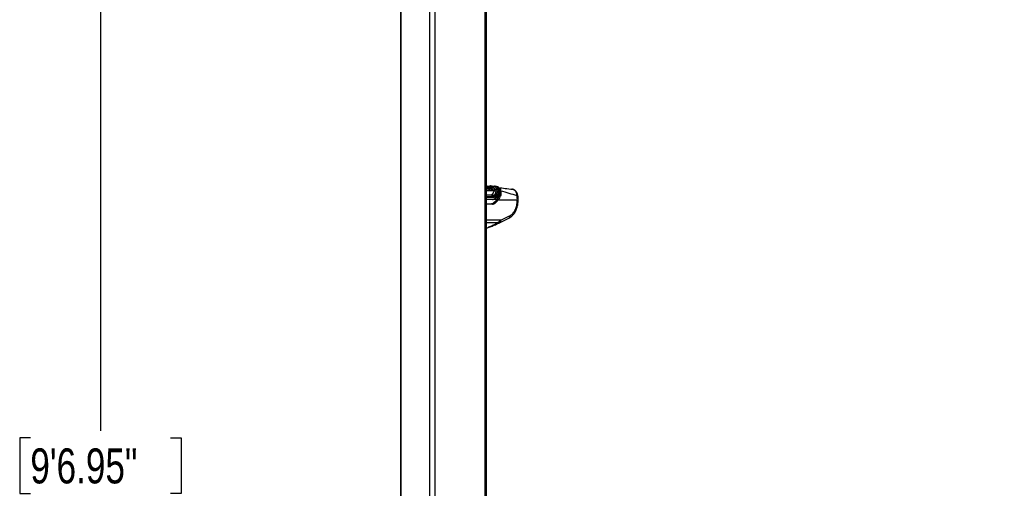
# Model space of a CAD drawing. Header units: millimetres. Extents: x 59675 to 443956, y 27057 to 412240.
# Tile 2 of 67: x 61374 to 131687, y 113106 to 146581. Entities that reach past the tile are written whole.
import ezdxf

# ---------------------------------------------------------------- set-up
doc = ezdxf.new("R2010")
doc.units = ezdxf.units.MM
doc.header["$LTSCALE"] = 50
doc.layers.add('COMPONENT_GEOMETRY', color=7, linetype='Continuous')
doc.styles.add('SLDTEXTSTYLE0', font='TXT', dxfattribs={"width": 0.75})
doc.dimstyles.new('SLDDIMSTYLE2', dxfattribs={"dimtxt": 2500, "dimasz": 165.1, "dimexe": 0, "dimexo": 0.0625, "dimgap": 625, "dimtad": 0, "dimtih": 1, "dimtoh": 1, "dimdec": 0, "dimrnd": 1e-09, "dimzin": 12, "dimdsep": 46, "dimtxsty": 'SLDTEXTSTYLE0', "dimsah": 1, "dimcen": 0.09, "dimadec": 0, "dimazin": 3, "dimtfac": 1, "dimtdec": 0, "dimtofl": 0, "dimtmove": 0, "dimatfit": 3, "dimfxl": 1, "dimfrac": 2, "dimtolj": 1, "dimtzin": 12, "dimarcsym": 0})

# ---------------------------------------------------------------- blocks, each defined once
blk = doc.blocks.new('_D_4')
at = {"layer": 'COMPONENT_GEOMETRY', "color": 7}
for p, q in [((94429, 186096), (66978, 186096)), ((67137, 186096), (67137, 117211)), ((62135, 116703), (61374, 116703)), ((61374, 116703), (61374, 112735)), ((72139, 116703), (72901, 116703)), ((72901, 116703), (72901, 112735)), ((61374, 112735), (62135, 112735)), ((72901, 112735), (72139, 112735)), ((67137, 40110), (67137, 108994)), ((82736, 40110), (66978, 40110))]:
    blk.add_line(p, q, dxfattribs=at)
for points in [[(67137, 186096), (67112, 185931), (67163, 185931)], [(67137, 40110), (67163, 40275), (67112, 40275)]]:
    blk.add_solid(points, dxfattribs=at)
at = {"layer": 'COMPONENT_GEOMETRY', "color": 7, "char_height": 2500, "attachment_point": 1, "style": 'SLDTEXTSTYLE0'}
for s, insert in [('9\'6.95"', (62135, 115957)), ('2920', (63443, 112217))]:
    blk.add_mtext(s, dxfattribs=dict(at, insert=insert))
blk = doc.blocks.new('_D_5')
at = {"layer": 'COMPONENT_GEOMETRY', "color": 7}
for p, q in [((239590, 151446), (257678, 151446)), ((257519, 151446), (257519, 99886)), ((252518, 99378), (251756, 99378)), ((251756, 99378), (251756, 95410)), ((262521, 99378), (263283, 99378)), ((263283, 99378), (263283, 95410)), ((251756, 95410), (252518, 95410)), ((263283, 95410), (262521, 95410)), ((257519, 40110), (257519, 91669)), ((98713, 40110), (257678, 40110))]:
    blk.add_line(p, q, dxfattribs=at)
for points in [[(257519, 151446), (257494, 151281), (257545, 151281)], [(257519, 40110), (257545, 40275), (257494, 40275)]]:
    blk.add_solid(points, dxfattribs=at)
at = {"layer": 'COMPONENT_GEOMETRY', "color": 7, "char_height": 2500, "attachment_point": 1, "style": 'SLDTEXTSTYLE0'}
for s, insert in [('7\'3.67"', (252518, 98632)), ('2227', (253825, 94892))]:
    blk.add_mtext(s, dxfattribs=dict(at, insert=insert))

msp = doc.modelspace()

# ---------------------------------------------------------------- linework, layer by layer
at = {"color": 7, "linetype": 'Continuous', "lineweight": 25}
for p, q in [((88559.19, 185584.55), (88559.19, 41884.54)), ((94704.43, 41884.54), (94704.43, 185584.55)), ((94720.86, 134547.75), (94704.43, 134569.46)), ((94719.13, 134689.19), (94713.95, 134688.64)), ((94772.73, 134562.74), (94771.23, 134564.69)), ((94774.92, 134559.86), (94772.73, 134562.74)), ((94784.94, 134572.33), (94786.44, 134570.38)), ((94786.44, 134570.38), (94788.65, 134567.49)), ((94805.62, 134581.13), (94807.87, 134578.17)), ((94807.87, 134578.17), (94903.43, 134558.95)), ((94810, 134660.57), (94810.9, 134660.48)), ((94810.9, 134660.48), (94812.19, 134660.35)), ((94824.61, 134673.48), (94825.92, 134673.35)), ((94915.2, 134662.46), (94825.92, 134673.35)), ((94910.75, 134553.31), (94908.65, 134556.18)), ((94916.46, 134662.33), (94915.2, 134662.46)), ((94915.41, 134536.29), (94998.92, 134519.71)), ((95001.38, 134516.59), (94998.92, 134519.71)), ((95006.05, 134510.9), (95001.38, 134516.59)), ((95012.27, 134527.81), (95014.59, 134524.9)), ((95014.59, 134524.9), (95018.95, 134519.62)), ((95148.03, 134608.77), (95018.45, 134624.64)), ((95033, 134536.68), (95036.95, 134531.88)), ((95036.95, 134531.88), (95121.95, 134514.53)), ((95121.95, 134514.53), (95121.48, 134516.09)), ((95128.39, 134502.78), (95132.43, 134493.03)), ((95132.43, 134493.03), (95132.74, 134492.01)), ((95132.43, 134493.03), (95277.31, 134463.87)), ((95132.74, 134492.01), (95133.26, 134490.14)), ((95151.78, 134608.31), (95148.03, 134608.77)), ((95258.3, 134659.31), (95253.51, 134659.87)), ((95260.52, 134659.03), (95258.3, 134659.31)), ((95277.31, 134463.87), (95277.23, 134482.29)), ((95313.87, 134689.06), (95318.53, 134688.52)), ((95318.53, 134688.52), (95320.66, 134688.28)), ((95415.43, 134676.59), (95320.66, 134688.28)), ((95411.25, 134348.98), (95421.08, 134455.3)), ((95505.56, 134642.52), (95415.43, 134676.59)), ((95419.98, 134481.76), (95418.52, 134497.66)), ((95421.08, 134455.3), (95419.98, 134481.76)), ((95507.29, 134442.74), (95495.85, 134323.69)), ((95505.72, 134489.22), (95506.64, 134471.8)), ((95505.72, 134489.22), (95603.56, 134467.52)), ((95506.64, 134471.8), (95507.29, 134442.74)), ((95612.32, 134266.98), (95602.87, 134301.16)), ((96572.13, 134463.99), (96507.14, 134467.82)), ((95132.02, 133735.14), (94704.43, 133735.14)), ((95091.87, 134090.53), (95095.82, 134094.03)), ((95095.82, 134094.03), (95112.39, 134110.47)), ((95209.73, 133985.92), (95220.6, 133996.17)), ((95220.6, 133996.17), (95238.66, 134015.74)), ((95238.66, 134015.74), (95263.69, 134043.64)), ((95263.69, 134043.64), (95279.47, 134063.12)), ((95292.93, 133926.39), (95278.04, 133912.74)), ((95339.53, 133973.37), (95312.13, 133945.56)), ((95355.74, 134005.94), (95339.53, 133973.37)), ((95449.81, 133973.37), (95339.53, 133973.37)), ((95355.74, 134005.94), (95470.67, 134005.94)), ((95470.67, 134005.94), (95449.81, 133973.37)), ((95451.8, 133953.29), (95452.03, 133953.56)), ((96909.34, 133686.17), (95528.24, 133686.17)), ((94704.43, 133436.17), (95116.09, 133436.17)), ((95241.92, 133520.94), (95319.13, 133520.94)), ((95726.51, 132248.67), (96359.67, 132565.3))]:
    msp.add_line(p, q, dxfattribs=at)
at = {"color": 8, "linetype": 'Continuous', "lineweight": 25}
for p, q in [((88586.12, 185584.55), (88586.12, 41884.54)), ((90647.04, 185584.55), (90647.04, 41884.54)), ((91016.6, 185584.55), (91016.6, 41884.54)), ((94583.7, 185584.55), (94583.7, 41884.54)), ((94704.43, 134376.22), (95270.2, 134376.22)), ((94788.58, 134662.19), (94810, 134660.57)), ((94971.01, 134675.45), (94852.94, 134670.05)), ((94704.43, 134080.75), (95063.71, 134080.75)), ((94704.43, 133953.74), (95127.54, 133953.74)), ((95164.84, 133869.07), (94704.43, 133869.07)), ((94704.43, 133766.19), (95153.22, 133766.19)), ((95449.62, 133746.03), (95205.16, 133746.03)), ((95451.27, 133952.68), (95563.87, 133952.68)), ((95570.04, 133970.47), (95464.56, 133970.47)), ((95502.84, 134031.94), (95591.39, 134031.94)), ((95594.44, 134265.23), (95611.73, 134265.23)), ((95133.68, 133408.76), (94704.43, 133408.76)), ((95726.51, 132248.67), (94704.43, 132248.67)), ((95469.98, 132060.02), (94704.43, 132060.02))]:
    msp.add_line(p, q, dxfattribs=at)
at = {"color": 8, "linetype": 'Continuous', "lineweight": 25, "flags": 128}
for points in [[(94715.32, 134550.02), (94710.55, 134556.75), (94705.74, 134563.41), (94704.43, 134565.19)], [(94704.43, 134453.83), (94705.38, 134455.68), (94706.47, 134457.39)], [(94711.43, 134688.39), (94707.72, 134687.83), (94706.09, 134687.48)], [(94713.96, 134688.67), (94710.04, 134688.08), (94706.23, 134687.17)], [(94936.82, 134496.29), (94937.17, 134495.57), (94941.51, 134465.35), (94935.82, 134448.46), (94927.3, 134441.24), (94914.92, 134438.59), (94899.2, 134441.31), (94880.03, 134450.05), (94854.98, 134467.63), (94824.74, 134496.1), (94795.01, 134532.4), (94795.01, 134532.4)], [(96958.07, 133983.33), (96956.81, 133986.8), (96950.04, 133992.31), (96937.64, 133996.82), (96919.99, 134000.18), (96897.6, 134002.32)]]:
    msp.add_lwpolyline(points, dxfattribs=at)
at = {"color": 7, "linetype": 'Continuous', "lineweight": 25, "flags": 128}
for points in [[(94730, 134689.06), (94722.52, 134689.44), (94719.14, 134689.22)], [(94795.01, 134532.4), (94792.54, 134535.89), (94790.06, 134539.37), (94787.57, 134542.83), (94785.06, 134546.27), (94782.54, 134549.69), (94780.02, 134553.1), (94777.47, 134556.49), (94774.92, 134559.86)], [(94788.65, 134567.49), (94791.23, 134564.09), (94793.8, 134560.66), (94796.35, 134557.22), (94798.9, 134553.76), (94801.43, 134550.28), (94803.95, 134546.78), (94806.45, 134543.27), (94808.95, 134539.74)], [(94807.87, 134578.17), (94810.49, 134574.72), (94813.09, 134571.24), (94815.69, 134567.75), (94818.27, 134564.24), (94820.83, 134560.71), (94823.39, 134557.17), (94825.93, 134553.6), (94828.46, 134550.02)], [(94909.78, 134550.02), (94909.25, 134550.78), (94908.72, 134551.53), (94908.19, 134552.28), (94907.65, 134553.03), (94907.12, 134553.78), (94906.59, 134554.53), (94906.06, 134555.28), (94905.52, 134556.03)], [(95412.14, 133696.07), (95420.23, 133706.55), (95428.26, 133717.11), (95436.24, 133727.77), (95444.15, 133738.51), (95452.01, 133749.34), (95459.8, 133760.27), (95467.53, 133771.28), (95475.19, 133782.37)], [(96961, 133560.65), (96962.83, 133594.14), (96968.28, 133694.58)], [(95675.19, 132089.03), (95924.06, 132213.47), (96308.36, 132405.69)]]:
    msp.add_lwpolyline(points, dxfattribs=at)
at = {"color": 8, "linetype": 'Continuous', "lineweight": 25}
for centre, radius, start, end in [((94724.02, 134642.79), 46.68, 95.9988666, 111.8990315), ((95119.54, 134504.2), 10.6, 16.7656232, 76.8356493), ((95597.02, 134449.23), 19.42, 7.9731842, 70.3378632), ((95327.71, 133841.03), 18.74, 324.6806908, 36.6336473), ((95437.18, 133961.93), 17.04, 330.6029719, 42.1526312), ((95457.88, 133992.39), 18.63, 334.0089949, 46.6637896), ((96922.84, 133802.16), 116.77, 263.3648174, 292.9047242), ((95600.09, 132201.29), 135.01, 303.5795266, 20.5434849), ((95381.92, 132048.7), 88.78, 300.0183296, 7.3309274)]:
    msp.add_arc(centre, radius, start, end, dxfattribs=at)
at = {"color": 7, "linetype": 'Continuous', "lineweight": 25}
for centre, radius, start, end in [((94735.04, 134446.24), 16.46, 149.5562073, 207.6799563), ((94743.81, 134451.34), 13.46, 153.843349, 224.2876937), ((94769.24, 134584.4), 19.81, 275.7874744, 322.4548344), ((94772.83, 134579.8), 20.04, 275.9877073, 322.1216283), ((94810.8, 134550.27), 28.06, 95.9867451, 142.1320432), ((94799.77, 134661.57), 10.28, 272.497988, 354.4619755), ((94801.88, 134661.42), 10.36, 272.4865958, 354.0723786), ((94826.53, 134658.95), 14.41, 92.4594241, 174.4178243), ((94904.06, 134552.63), 6.35, 37.5973062, 95.6828037), ((94993.68, 134543.39), 24.25, 282.4709835, 320.0328681), ((94997.43, 134537.57), 28.02, 287.9256148, 320.1622475), ((95049, 134494.83), 38.95, 108.0117425, 140.4873969), ((94902.79, 134611.43), 195.32, 315.347582, 319.8607213), ((95114.51, 134444.66), 20.91, 144.8171156, 189.4126249), ((95135.15, 134454.32), 12.48, 154.7452003, 229.5442258), ((95120.25, 134505.15), 9.67, 329.4992776, 12.5895183), ((95156.06, 134726.6), 118.11, 266.100637, 325.5954241), ((95159.87, 134728.16), 120.12, 266.1354887, 325.0255703), ((95309.27, 134621.57), 67.64, 86.0934727, 145.5200122), ((95313.99, 134621.2), 67.48, 86.1414683, 145.6155741), ((95316.17, 134621.05), 67.38, 86.1719519, 145.6865673), ((95383.33, 134583.21), 235.89, 241.3416171, 276.7983037), ((95349.37, 134689.47), 219.38, 250.8007354, 288.77583), ((95361.99, 134674.39), 226.91, 248.0883157, 285.0938837), ((95415.18, 134207.97), 141.06, 55.1187393, 91.593415), ((95450.14, 134369.54), 131.96, 65.0905162, 103.8648446), ((95448.93, 134351.68), 133.26, 64.3386103, 102.546605), ((95445.71, 134322.26), 135.3, 62.9263701, 100.4898292), ((95724.75, 134305.98), 37.24, 72.2834582, 121.4817214), ((95247.39, 134093.52), 184.12, 183.9754505, 229.3885123), ((95311.71, 134219.5), 254.87, 210.3980974, 246.4136432), ((95314.28, 134244.1), 265.03, 214.4870069, 249.3009671), ((95325.88, 134263.53), 262.7, 215.6394356, 250.6063875), ((95055.23, 133871.34), 109.63, 358.813283, 48.7305417), ((95126.46, 133761.69), 27.13, 281.8086703, 9.5366223), ((95139.12, 133851.52), 151.81, 23.7801548, 62.2839584), ((95152.03, 133852.73), 158.99, 27.6013889, 64.4517712), ((95171.4, 133871.79), 158.9, 27.6643146, 64.9571814), ((95198.84, 133897.58), 159.8, 28.3096674, 66.0594874), ((95230.55, 133918.39), 152.77, 34.9647122, 71.3245219), ((95334.2, 133839.35), 12.7, 268.1146869, 313.8693851), ((95490.55, 133663.94), 43.76, 30.5242885, 79.3228264), ((95111.09, 133413.61), 23.1, 347.8870123, 77.5166556), ((95311.89, 133484.52), 37.13, 20.9110105, 78.7535964)]:
    msp.add_arc(centre, radius, start, end, dxfattribs=at)
for centre, major_axis, ratio, start_param, end_param in [((95120.41, 134235.14), (-23.17, 499.73), 0.7063465, 3.10884935, 3.72350434), ((95141.61, 134236.19), (-23.17, 469.72), 0.70624659, 3.10677082, 3.72142581), ((94586.13, 135136.17), (262.27, 1936.3), 0.70062094, 3.82708896, 3.97332551), ((94664.76, 135136.17), (265.55, 1936.09), 0.70045624, 3.82825334, 3.98276716), ((94440.17, 135575.28), (-103.97, 2107.82), 0.70624659, 3.72142581, 3.81498006), ((94682.36, 135133.76), (265.64, 1961.19), 0.70062094, 3.82708896, 3.98160278), ((93644.24, 125514.12), (2776.49, 40435.49), 0.06802614, 4.91718102, 4.92056034), ((95073.34, 133936.17), (67.42, 497.76), 0.70062094, 3.23620729, 3.82708896), ((95151.97, 133936.17), (70.7, 497.55), 0.69996931, 3.24072601, 3.83160768), ((95169.56, 133933.76), (70.79, 522.65), 0.70062094, 3.23620729, 3.82708896)]:
    msp.add_ellipse(centre, major_axis=major_axis, ratio=ratio, start_param=start_param, end_param=end_param, dxfattribs=at)
for points, knots in [([(94903.43, 134558.95), (94884.77, 134581.98), (94856.79, 134616.51), (94816.09, 134646.53), (94769.64, 134674.29), (94731.74, 134682.24), (94702.63, 134688.34)], [0, 0, 0, 0, 0.32846441, 0.49261643, 0.61017597, 1, 1, 1, 1]), ([(94771.23, 134564.69), (94768.88, 134567.67), (94753.91, 134586.64), (94732.14, 134610.06), (94710.69, 134625.04), (94704.43, 134629.4)], [0, 0, 0, 0, 0.11680275, 0.74258623, 1, 1, 1, 1]), ([(94706.47, 134457.39), (94707.08, 134457.18), (94709.65, 134456.29), (94714.64, 134454.95), (94718.62, 134454.71), (94720.85, 134454.58)], [0, 0, 0, 0, 0.12131907, 0.50747118, 1, 1, 1, 1]), ([(94715.32, 134550.02), (94716.81, 134549.84), (94719.79, 134549.47), (94721.86, 134546.61), (94721.8, 134543.12), (94720.64, 134540.64), (94720.21, 134539.74)], [0, 0, 0, 0, 0.27964296, 0.55927671, 0.83889684, 1, 1, 1, 1]), ([(94731.73, 134457.27), (94732.59, 134457.83), (94736.76, 134460.55), (94743.08, 134471.17), (94742.93, 134488.27), (94736.6, 134512.59), (94727.1, 134528.34), (94720.21, 134539.74)], [0, 0, 0, 0, 0.04143881, 0.20129578, 0.49918017, 0.63727286, 1, 1, 1, 1]), ([(94734.18, 134441.94), (94733.79, 134441.73), (94731.87, 134440.68), (94727.62, 134439.07), (94723.01, 134438.76), (94720.46, 134438.59)], [0, 0, 0, 0, 0.10109216, 0.50337145, 1, 1, 1, 1]), ([(94720.85, 134454.58), (94722.86, 134454.72), (94726.52, 134454.96), (94729.89, 134456.26), (94731.42, 134457.1), (94731.73, 134457.27)], [0, 0, 0, 0, 0.492803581, 0.897036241, 1, 1, 1, 1]), ([(94723.71, 134532.4), (94731.03, 134520.21), (94741.17, 134503.34), (94747.84, 134476.93), (94747.68, 134457.83), (94740.22, 134445.83), (94735.23, 134442.62), (94734.18, 134441.94)], [0, 0, 0, 0, 0.35081828, 0.485424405, 0.783987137, 0.954196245, 1, 1, 1, 1]), ([(94726.05, 134681.23), (94740.15, 134680.4), (94773.03, 134678.47), (94805.86, 134675.29), (94824.61, 134673.48)], [0, 0, 0, 0, 0.42873289, 1, 1, 1, 1]), ([(94730, 134689.06), (94798.11, 134695.03), (94898.46, 134703.82), (94996.19, 134704.67), (95027.58, 134704.95)], [0, 0, 0, 0, 0.67874978, 1, 1, 1, 1]), ([(94772.72, 134562.74), (94773.83, 134562.85), (94776.05, 134563.06), (94779.88, 134564.77), (94783.58, 134567.25), (94785.49, 134569.33), (94786.45, 134570.37)], [0, 0, 0, 0, 0.24999082, 0.50000257, 0.7499824, 1, 1, 1, 1]), ([(94805.62, 134581.13), (94803.87, 134580.94), (94800.38, 134580.56), (94794.34, 134577.57), (94789.53, 134573.92), (94787.27, 134571.33), (94786.44, 134570.38)], [0, 0, 0, 0, 0.2796827, 0.55937902, 0.83906627, 1, 1, 1, 1]), ([(94795.01, 134532.4), (94796.12, 134532.5), (94798.34, 134532.71), (94802.21, 134534.35), (94805.98, 134536.74), (94807.96, 134538.74), (94808.95, 134539.74)], [0, 0, 0, 0, 0.24999429, 0.49999148, 0.75001434, 1, 1, 1, 1]), ([(94989.46, 134532.14), (94973.2, 134551.66), (94946.42, 134583.83), (94884.56, 134630.53), (94836.6, 134642.51), (94802.33, 134651.07)], [0, 0, 0, 0, 0.30594293, 0.504043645, 1, 1, 1, 1]), ([(94828.46, 134550.02), (94826.71, 134549.84), (94823.2, 134549.47), (94817.07, 134546.61), (94812.16, 134543.12), (94809.81, 134540.64), (94808.95, 134539.74)], [0, 0, 0, 0, 0.27964176, 0.55927433, 0.83890174, 1, 1, 1, 1]), ([(94808.95, 134539.74), (94817.7, 134528.35), (94833.58, 134507.7), (94861.32, 134481.38), (94884.42, 134464.64), (94902.13, 134456.27), (94915.68, 134453.78), (94925.58, 134456.29), (94931.55, 134460.34), (94932.62, 134464.29), (94932.85, 134465.12)], [0, 0, 0, 0, 0.25552825, 0.46341188, 0.6109329, 0.71444732, 0.80200031, 0.88710637, 0.9762889, 1, 1, 1, 1]), ([(94824.62, 134673.48), (94822.99, 134673.41), (94819.71, 134673.29), (94815.2, 134669.77), (94812.23, 134665.14), (94811.25, 134661.73), (94810.9, 134660.48)], [0, 0, 0, 0, 0.27962541, 0.55921861, 0.83883122, 1, 1, 1, 1]), ([(94812.19, 134660.35), (94812.75, 134660.29), (94847.83, 134656.44), (94896.59, 134638.5), (94959.3, 134592.47), (94986.68, 134559.55), (95003.3, 134539.56)], [0, 0, 0, 0, 0.00796253, 0.49576371, 0.69387344, 1, 1, 1, 1]), ([(94825.92, 134673.35), (94838.04, 134671.48), (94885.78, 134664.15), (94956.47, 134627.54), (95003.39, 134572.59), (95022.62, 134550.06)], [0, 0, 0, 0, 0.167171, 0.65860249, 1, 1, 1, 1]), ([(94828.46, 134550.02), (94836.72, 134539.32), (94851.46, 134520.24), (94876.33, 134497.1), (94895.23, 134483.89), (94907.81, 134478.22), (94916.6, 134476.87), (94923.4, 134478.86), (94928.56, 134484.77), (94931.23, 134497.18), (94927.84, 134519.63), (94916.52, 134538.68), (94909.78, 134550.02)], [0, 0, 0, 0, 0.18155098, 0.32379457, 0.40885202, 0.4622954, 0.5041855, 0.54598374, 0.60055807, 0.67730413, 0.80790481, 1, 1, 1, 1]), ([(94905.52, 134556.03), (94905.51, 134556.04), (94904.83, 134557.02), (94904.13, 134557.99), (94903.43, 134558.95)], [0, 0, 0, 0, 0.00964987, 1, 1, 1, 1]), ([(94905.52, 134556.03), (94907.04, 134555.86), (94910.08, 134555.52), (94911.18, 134553.43), (94911.72, 134552.38)], [0, 0, 0, 0, 0.49998338, 1, 1, 1, 1]), ([(94909.78, 134550.02), (94911.3, 134549.86), (94914.33, 134549.52), (94915.42, 134547.45), (94915.96, 134546.41)], [0, 0, 0, 0, 0.50000822, 1, 1, 1, 1]), ([(94933.02, 134464.99), (94934.24, 134467.25), (94937.8, 134473.83), (94939.01, 134488.27), (94935.55, 134510.48), (94926.28, 134532.18), (94916.71, 134545.25), (94914.33, 134548.51)], [0, 0, 0, 0, 0.08537702, 0.24877229, 0.50409061, 0.87638636, 1, 1, 1, 1]), ([(95103.77, 134548.81), (95084.09, 134570.64), (95050.42, 134607.98), (94994.57, 134641.42), (94951.62, 134657.21), (94925.25, 134661.05), (94916.46, 134662.33)], [0, 0, 0, 0, 0.36024328, 0.61647739, 0.8720902, 1, 1, 1, 1]), ([(95027.58, 134704.95), (95022.38, 134705.12), (95011.98, 134705.48), (94996.79, 134699.82), (94982.64, 134690.18), (94974.88, 134680.36), (94971.01, 134675.45)], [0, 0, 0, 0, 0.24999841, 0.49999996, 0.74999867, 1, 1, 1, 1]), ([(95253.51, 134659.87), (95173.61, 134666.87), (95080.58, 134675.03), (94984.57, 134675.39), (94971.01, 134675.45)], [0, 0, 0, 0, 0.8587374, 1, 1, 1, 1]), ([(94989.46, 134532.14), (94990.56, 134532.23), (94992.78, 134532.43), (94996.63, 134534.08), (95000.37, 134536.5), (95002.32, 134538.54), (95003.3, 134539.56)], [0, 0, 0, 0, 0.2499904, 0.5000089, 0.74996751, 1, 1, 1, 1]), ([(94998.92, 134519.71), (94997.67, 134521.31), (94994.39, 134525.51), (94991.34, 134529.6), (94989.46, 134532.14)], [0, 0, 0, 0, 0.38107116, 1, 1, 1, 1]), ([(95014.58, 134524.91), (95013.61, 134523.9), (95011.65, 134521.87), (95008.05, 134519.26), (95004.42, 134517.3), (95002.4, 134516.82), (95001.4, 134516.58)], [0, 0, 0, 0, 0.24999405, 0.50000679, 0.75000213, 1, 1, 1, 1]), ([(95022.62, 134550.06), (95020.88, 134549.88), (95017.39, 134549.53), (95011.31, 134546.62), (95006.45, 134543.03), (95004.14, 134540.49), (95003.3, 134539.56)], [0, 0, 0, 0, 0.27965552, 0.55931849, 0.83895024, 1, 1, 1, 1]), ([(95003.3, 134539.56), (95005.08, 134537.17), (95007.97, 134533.29), (95011.08, 134529.32), (95012.27, 134527.81)], [0, 0, 0, 0, 0.618312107, 1, 1, 1, 1]), ([(95041.74, 134474.16), (95034.35, 134481.03), (95021.53, 134492.96), (95010.66, 134505.57), (95006.05, 134510.9)], [0, 0, 0, 0, 0.57628852, 1, 1, 1, 1]), ([(95033, 134536.68), (95031.41, 134536.28), (95028.22, 134535.49), (95022.46, 134532.12), (95017.75, 134528.34), (95015.44, 134525.82), (95014.59, 134524.9)], [0, 0, 0, 0, 0.2797594, 0.55949555, 0.83924241, 1, 1, 1, 1]), ([(95018.95, 134519.62), (95023.25, 134514.63), (95033.35, 134502.94), (95045.27, 134491.87), (95052.11, 134485.52)], [0, 0, 0, 0, 0.42636473, 1, 1, 1, 1]), ([(95022.62, 134550.06), (95023.73, 134548.58), (95025.94, 134545.63), (95029.41, 134541.17), (95031.81, 134538.17), (95033, 134536.68)], [0, 0, 0, 0, 0.335834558, 0.671419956, 1, 1, 1, 1]), ([(95027.58, 134704.95), (95058.79, 134704.67), (95155.93, 134703.82), (95250.01, 134695.03), (95313.87, 134689.06)], [0, 0, 0, 0, 0.32125022, 1, 1, 1, 1]), ([(95036.95, 134531.88), (95045.46, 134522.42), (95058.68, 134507.75), (95079.41, 134490.73), (95092.84, 134482.31), (95102.94, 134478.22), (95110.38, 134476.87), (95117.42, 134478.55), (95123.17, 134484.73), (95125.78, 134497.01), (95123.32, 134508.28), (95121.95, 134514.53)], [0, 0, 0, 0, 0.23198272, 0.36006543, 0.46687018, 0.51258808, 0.57221444, 0.63194249, 0.71167477, 0.84017281, 1, 1, 1, 1]), ([(95093.88, 134441.24), (95092.67, 134441.64), (95083.67, 134444.67), (95065.24, 134454.68), (95049.79, 134467.48), (95041.74, 134474.16)], [0, 0, 0, 0, 0.06955515, 0.51521309, 1, 1, 1, 1]), ([(95052.11, 134485.52), (95059.33, 134479.54), (95072.81, 134468.37), (95088.84, 134459.59), (95096.43, 134457.03), (95097.42, 134456.7)], [0, 0, 0, 0, 0.50087368, 0.93492612, 1, 1, 1, 1]), ([(95127.05, 134444.82), (95125.38, 134443.53), (95120.74, 134439.96), (95111.35, 134438.07), (95101.32, 134439.1), (95095.9, 134440.66), (95093.88, 134441.24)], [0, 0, 0, 0, 0.21945455, 0.60641126, 0.85296191, 1, 1, 1, 1]), ([(95097.42, 134456.7), (95099.05, 134456.23), (95103.36, 134454.99), (95111.35, 134454.16), (95118.83, 134455.7), (95122.51, 134458.59), (95123.86, 134459.65)], [0, 0, 0, 0, 0.14734175, 0.39110015, 0.7755666, 1, 1, 1, 1]), ([(95121.48, 134516.09), (95121.22, 134516.87), (95119.85, 134521.07), (95116.65, 134528.71), (95111.1, 134538.91), (95106.21, 134545.51), (95103.77, 134548.81)], [0, 0, 0, 0, 0.06994172, 0.3797795, 0.68985505, 1, 1, 1, 1]), ([(95123.97, 134520.06), (95119.52, 134529.46), (95114.5, 134540.1), (95106.82, 134549.45), (95105.94, 134550.53)], [0, 0, 0, 0, 0.88441646, 1, 1, 1, 1]), ([(95112.39, 134110.47), (95133.76, 134133.58), (95174.49, 134177.62), (95234.68, 134265.52), (95256.47, 134333.42), (95270.2, 134376.22)], [0, 0, 0, 0, 0.28989535, 0.55241386, 1, 1, 1, 1]), ([(95122.46, 134515.57), (95121.93, 134517.1), (95121.15, 134519.38), (95119.61, 134521.56), (95119.1, 134522.28)], [0, 0, 0, 0, 0.66915002, 1, 1, 1, 1]), ([(95123.86, 134459.65), (95124.92, 134460.8), (95129.29, 134465.54), (95131.93, 134476.51), (95131.21, 134489.62), (95129.3, 134497.36), (95128.58, 134500.25)], [0, 0, 0, 0, 0.12429339, 0.51140682, 0.81783527, 1, 1, 1, 1]), ([(95133.26, 134490.14), (95134.01, 134487.02), (95136.03, 134478.57), (95136.68, 134463.98), (95133.44, 134451.63), (95128.34, 134446.19), (95127.05, 134444.82)], [0, 0, 0, 0, 0.17543178, 0.47472804, 0.86803252, 1, 1, 1, 1]), ([(95277.23, 134482.29), (95272.67, 134505.71), (95266.82, 134535.75), (95232.37, 134579.19), (95196.38, 134600.9), (95159.1, 134607.09), (95151.78, 134608.31)], [0, 0, 0, 0, 0.36977416, 0.47412578, 0.89669032, 1, 1, 1, 1]), ([(95418.52, 134497.66), (95410.18, 134530.28), (95393.6, 134595.13), (95327.96, 134645.28), (95277.82, 134655.5), (95260.52, 134659.03)], [0, 0, 0, 0, 0.39865578, 0.79244749, 1, 1, 1, 1]), ([(95270.2, 134376.22), (95273.78, 134402.02), (95277.84, 134431.36), (95277.37, 134460.37), (95277.31, 134463.87)], [0, 0, 0, 0, 0.87948217, 1, 1, 1, 1]), ([(95279.47, 134063.12), (95304.66, 134100.33), (95355.53, 134175.45), (95394.8, 134274.1), (95407.65, 134332.56), (95411.25, 134348.98)], [0, 0, 0, 0, 0.41375991, 0.83531713, 1, 1, 1, 1]), ([(95320.66, 134688.28), (95356.41, 134678.75), (95427.3, 134659.86), (95488.39, 134580.84), (95500.65, 134516.03), (95505.72, 134489.22)], [0, 0, 0, 0, 0.37360025, 0.74094324, 1, 1, 1, 1]), ([(95495.85, 134323.69), (95481.72, 134269.07), (95453.04, 134158.21), (95388.49, 134057.19), (95355.74, 134005.94)], [0, 0, 0, 0, 0.4927064, 1, 1, 1, 1]), ([(95470.67, 134005.94), (95500.1, 134056.97), (95556.56, 134154.85), (95603.07, 134313.95), (95603.39, 134415.81), (95603.56, 134467.52)], [0, 0, 0, 0, 0.34902213, 0.66957961, 1, 1, 1, 1]), ([(95473.74, 133984.8), (95478.32, 133991.02), (95504.51, 134026.58), (95541.82, 134099.92), (95582.89, 134203.02), (95607.1, 134310.36), (95616.54, 134394.14), (95612.64, 134440.03), (95611.67, 134451.53)], [0, 0, 0, 0, 0.04490162, 0.25688934, 0.48106257, 0.70580412, 0.92623407, 1, 1, 1, 1]), ([(95498.65, 133706.94), (95522.69, 133737.53), (95577.09, 133806.77), (95644.1, 133926.18), (95693.62, 134061.23), (95718.41, 134201.95), (95709.72, 134292.01), (95705.31, 134337.74)], [0, 0, 0, 0, 0.16325203, 0.36949035, 0.57997306, 0.78674116, 1, 1, 1, 1]), ([(95614.65, 134451.33), (95613.56, 134467.67), (95610.95, 134506.74), (95589.62, 134560.64), (95557.11, 134609.35), (95527.19, 134630.97), (95513.38, 134640.95)], [0, 0, 0, 0, 0.20529554, 0.4908498, 0.76504609, 1, 1, 1, 1]), ([(95736.09, 134341.45), (95740.74, 134295.47), (95750.2, 134202.02), (95726.19, 134056.87), (95676.09, 133915.09), (95608.52, 133790.89), (95552.61, 133717.96), (95528.24, 133686.17)], [0, 0, 0, 0, 0.20712587, 0.42091934, 0.62685724, 0.83734616, 1, 1, 1, 1]), ([(95567.74, 134587.92), (95723.74, 134568.74), (96063.89, 134526.9), (96393.62, 134486.08), (96572.13, 134463.99)], [0, 0, 0, 0, 0.45861792, 1, 1, 1, 1]), ([(96897.6, 134002.32), (96710.25, 134058.34), (96335.11, 134170.52), (95935.91, 134284.43), (95736.09, 134341.45)], [0, 0, 0, 0, 0.499424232, 1, 1, 1, 1]), ([(96897.6, 134002.32), (96889.91, 134049.94), (96876.98, 134129.97), (96840.32, 134228.95), (96800.63, 134304.79), (96752.45, 134367.91), (96697.49, 134416.74), (96637.02, 134450.81), (96593.76, 134459.59), (96572.13, 134463.99)], [0, 0, 0, 0, 0.19646234, 0.33015255, 0.4638467, 0.59793407, 0.73202529, 0.86601258, 1, 1, 1, 1]), ([(96957.09, 133983.34), (96953.67, 134008.24), (96945.82, 134065.5), (96920.57, 134150.59), (96884.33, 134233.69), (96838.21, 134305.81), (96785.52, 134364.28), (96725.41, 134411.23), (96657.79, 134444.23), (96605.5, 134461.81), (96575.74, 134462.88), (96572.27, 134463.01)], [0, 0, 0, 0, 0.104717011, 0.240806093, 0.38029287, 0.506587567, 0.629301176, 0.745914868, 0.8602351, 0.983706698, 1, 1, 1, 1]), ([(95063.71, 134080.75), (95063.83, 134080.75), (95069.96, 134080.77), (95080.04, 134082.55), (95088.5, 134088.26), (95091.87, 134090.53)], [0, 0, 0, 0, 0.01210352, 0.60630152, 1, 1, 1, 1]), ([(95127.54, 133953.74), (95146, 133956.02), (95175.24, 133959.62), (95200.44, 133978.84), (95209.73, 133985.92)], [0, 0, 0, 0, 0.63147408, 1, 1, 1, 1]), ([(95278.04, 133912.74), (95262.72, 133901.55), (95227.53, 133875.87), (95187.45, 133871.53), (95164.84, 133869.07)], [0, 0, 0, 0, 0.43561033, 1, 1, 1, 1]), ([(95312.13, 133945.56), (95307.36, 133940.79), (95300.96, 133934.4), (95294.56, 133928.02), (95292.93, 133926.39)], [0, 0, 0, 0, 0.7455433, 1, 1, 1, 1]), ([(95343, 133830.2), (95352.4, 133839.94), (95389.99, 133878.91), (95425.44, 133921.57), (95452.03, 133953.56)], [0, 0, 0, 0, 0.25006634, 1, 1, 1, 1]), ([(95451.18, 133953.8), (95453.94, 133956.77), (95463.03, 133966.56), (95469.58, 133977.03), (95474.14, 133984.31)], [0, 0, 0, 0, 0.30385022, 1, 1, 1, 1]), ([(95475.19, 133782.37), (95502.1, 133825.66), (95556.61, 133913.34), (95600.47, 134043.43), (95619.78, 134163.4), (95614.82, 134232.2), (95612.32, 134266.98)], [0, 0, 0, 0, 0.283182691, 0.573697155, 0.784527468, 1, 1, 1, 1]), ([(96909.34, 133686.17), (96911.1, 133738.57), (96914.67, 133844.75), (96903.34, 133949.34), (96897.6, 134002.32)], [0, 0, 0, 0, 0.493477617, 1, 1, 1, 1]), ([(96968.15, 133694.53), (96968.32, 133696.83), (96971.44, 133739.91), (96970.78, 133824.94), (96966.8, 133919.69), (96958.83, 133971.54), (96957.04, 133983.25)], [0, 0, 0, 0, 0.02386501, 0.4481648, 0.87540768, 1, 1, 1, 1]), ([(96311.73, 132407.45), (96355.48, 132432.35), (96436.69, 132478.6), (96539.83, 132567.65), (96619.5, 132652.49), (96678.34, 132727.75), (96719.86, 132788.8), (96759.49, 132853.4), (96808.4, 132944.45), (96856.12, 133056.4), (96896.09, 133176.79), (96925.43, 133290.33), (96949.76, 133420.16), (96957.13, 133512.21), (96961, 133560.68)], [0, 0, 0, 0, 0.123733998, 0.229726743, 0.317257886, 0.387417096, 0.440644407, 0.477567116, 0.550044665, 0.66096994, 0.731503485, 0.811635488, 0.90082555, 1, 1, 1, 1]), ([(96359.67, 132565.3), (96395.63, 132585.8), (96467.75, 132626.92), (96567.48, 132716.42), (96658.4, 132823.52), (96737.46, 132947.76), (96802.84, 133086.7), (96852.85, 133236.15), (96888.26, 133392.76), (96897.47, 133499.14), (96902.07, 133552.29)], [0, 0, 0, 0, 0.12440485, 0.24947445, 0.37385507, 0.49898973, 0.62338702, 0.7492229, 0.87470114, 1, 1, 1, 1]), ([(95469.98, 132060.02), (95515.43, 132091.04), (95606.95, 132153.49), (95686.48, 132216.8), (95726.51, 132248.67)], [0, 0, 0, 0, 0.49661708, 1, 1, 1, 1]), ([(94704.43, 131688.86), (94710.34, 131690.73), (94754.53, 131704.71), (94842.63, 131735.67), (94971.86, 131783.04), (95113.49, 131838.96), (95267.31, 131902.38), (95371.1, 131947.62), (95426.37, 131971.72)], [0, 0, 0, 0, 0.02226031, 0.16636829, 0.34238767, 0.5358588, 0.75281797, 1, 1, 1, 1]), ([(95425.89, 131971.79), (95460.06, 131987.1), (95540.57, 132023.17), (95622.79, 132062.41), (95668.92, 132086.04), (95674.71, 132089)], [0, 0, 0, 0, 0.39197628, 0.92379305, 1, 1, 1, 1])]:
    msp.add_open_spline(points, degree=3, knots=knots, dxfattribs=at)
at = {"color": 8, "linetype": 'Continuous', "lineweight": 25}
for points, knots in [([(94704.43, 134669.52), (94707.86, 134667.84), (94719.67, 134662.06), (94755.57, 134637.08), (94784.09, 134605.2), (94805.62, 134581.13)], [0, 0, 0, 0, 0.091057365, 0.31381137, 1, 1, 1, 1]), ([(94704.43, 134647.09), (94714.97, 134639.9), (94741.11, 134622.07), (94767.24, 134594.73), (94782.53, 134575.37), (94784.94, 134572.33)], [0, 0, 0, 0, 0.362942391, 0.899766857, 1, 1, 1, 1]), ([(94704.43, 134577.75), (94708.07, 134577.04), (94730.4, 134572.69), (94752.62, 134568.33), (94771.23, 134564.69)], [0, 0, 0, 0, 0.162746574, 1, 1, 1, 1]), ([(94704.43, 134482.62), (94707.66, 134481.04), (94713.79, 134478.05), (94722.15, 134476.9), (94728.95, 134478.85), (94734.1, 134484.78), (94736.78, 134497.18), (94733.39, 134519.63), (94722.06, 134538.68), (94715.32, 134550.02)], [0, 0, 0, 0, 0.07976433, 0.15145328, 0.22299013, 0.31638744, 0.44773211, 0.67124462, 1, 1, 1, 1]), ([(94720.46, 134438.59), (94717.64, 134438.76), (94712.64, 134439.07), (94707.06, 134440.53), (94704.53, 134441.38), (94704.43, 134441.42)], [0, 0, 0, 0, 0.55406119, 0.98283596, 1, 1, 1, 1]), ([(94951.58, 134654.74), (94957.3, 134659.74), (94964.26, 134665.82), (94969.99, 134673.99), (94971.01, 134675.45)], [0, 0, 0, 0, 0.82168768, 1, 1, 1, 1]), ([(95121.48, 134516.09), (95123.18, 134515.34), (95126.59, 134513.83), (95129.02, 134510.99), (95129.03, 134509.2), (95129.03, 134509.02)], [0, 0, 0, 0, 0.47241947, 0.94483672, 1, 1, 1, 1]), ([(95603.56, 134467.52), (95597.46, 134498.44), (95583.97, 134566.91), (95544.65, 134628.53), (95508.49, 134641.47), (95505.56, 134642.52)], [0, 0, 0, 0, 0.4308602, 0.95392089, 1, 1, 1, 1]), ([(95586.81, 134560.95), (95594.03, 134558.59), (95643.24, 134542.48), (95701.66, 134464.83), (95725.56, 134379.16), (95736.09, 134341.45)], [0, 0, 0, 0, 0.08782558, 0.59861161, 1, 1, 1, 1]), ([(95705.31, 134337.74), (95696.33, 134374.91), (95678.56, 134448.41), (95628.43, 134493.29), (95603.65, 134515.47)], [0, 0, 0, 0, 0.5057126, 1, 1, 1, 1]), ([(96958.6, 133560.79), (96959.26, 133560.22), (96962.23, 133557.66), (96944.83, 133554.33), (96916.32, 133552.97), (96902.07, 133552.29)], [0, 0, 0, 0, 0.12647683, 0.56324055, 1, 1, 1, 1]), ([(96359.67, 132565.3), (96362.22, 132544.02), (96367.49, 132500.04), (96351.28, 132446.16), (96329.35, 132413.83), (96310.85, 132408.54), (96307.54, 132407.6)], [0, 0, 0, 0, 0.29708921, 0.6139913, 0.93089051, 1, 1, 1, 1]), ([(94704.43, 131702.6), (94742.38, 131717), (94825.63, 131748.61), (94996.21, 131822.09), (95218.32, 131926.5), (95384.07, 132014.44), (95469.98, 132060.02)], [0, 0, 0, 0, 0.13664072, 0.29979819, 0.63706491, 1, 1, 1, 1])]:
    msp.add_open_spline(points, degree=3, knots=knots, dxfattribs=at)

# ---------------------------------------------------------------- dimensions: what is measured, and where the dimension line sits
at = {"layer": 'COMPONENT_GEOMETRY', "color": 7}
for base, p1, p2, picture, middle in [((67137.14, 40109.55), (94492.3, 186095.84), (82799.72, 40109.55), '_D_4', (67137.14, 113102.69)), ((257519.32, 40109.55), (239526.37, 151445.89), (98649.72, 40109.55), '_D_5', (257519.32, 95777.72))]:
    dim = msp.add_linear_dim(base=base, p1=p1, p2=p2, angle=90, dimstyle='SLDDIMSTYLE2', dxfattribs=at)
    dim.commit()
    dim.dimension.update_dxf_attribs({"geometry": picture, "text_midpoint": middle, "dimtype": 160})

doc.saveas('drawing.dxf')
